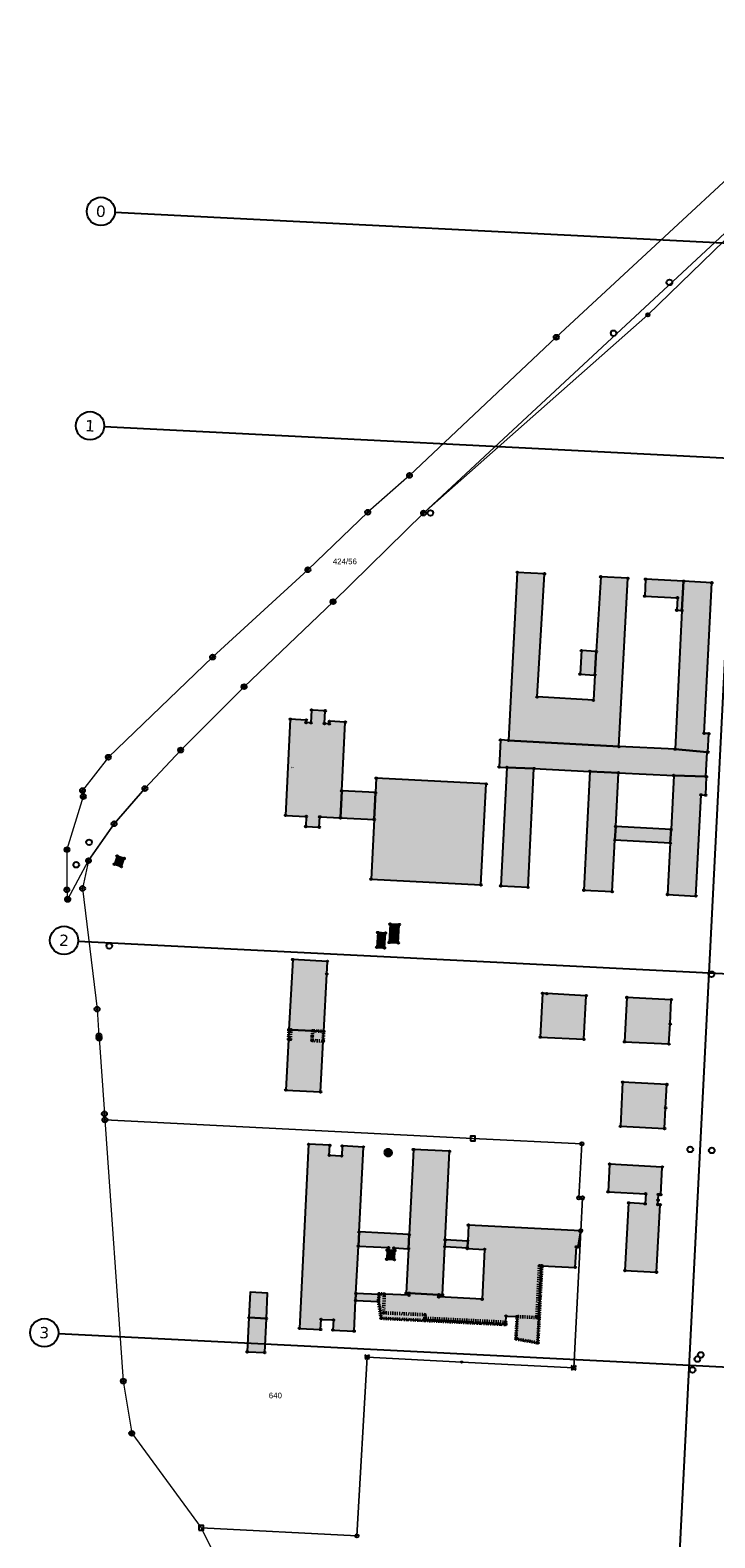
# Model space of a CAD drawing. Header units: millimetres. Extents: x 32690613 to 32693496, y 5343267 to 5344956.
# Tile 4 of 11: x 32692187 to 32692430, y 5344020 to 5344554. Entities that reach past the tile are written whole.
import ezdxf
from ezdxf.enums import TextEntityAlignment as Align

# ---------------------------------------------------------------- set-up
doc = ezdxf.new("R2010")
doc.units = ezdxf.units.MM
doc.linetypes.add('bauteil', pattern=[0.8, 0.4, -0.4])
doc.layers.get('DEFPOINTS').update_dxf_attribs({"color": 11})
doc.layers.add('bauteil', color=40, linetype='bauteil', lineweight=50)
doc.layers.add('flurstueck', color=72, linetype='Continuous', lineweight=0)
for name, color, linetype in [('bauwerke', 253, 'Continuous'), ('bauwerke_Umring', 5, 'Continuous'), ('besondererGebaeudepunkt_genau', 72, 'Continuous'), ('besondererGebaeudepunkt_sonstiger', 50, 'Continuous'), ('flurstuecksnummer', 250, 'Continuous'), ('gebaeude_GebaeudeFuerOeffentlicheZwecke', 252, 'Continuous'), ('gebaeude_GebaeudeFuerWirtschaftUndGewerbe', 252, 'Continuous'), ('gebaeude_NachQuellenlageNichtZuSpezifizieren', 252, 'Continuous'), ('gebaeude_Umring', 10, 'Continuous'), ('grenzpunkt_genau', 4, 'Continuous'), ('hausnummer', 250, 'Continuous'), ('katasterfestpunkt', 140, 'Continuous')]:
    doc.layers.add(name, color=color, linetype=linetype)
doc.styles.add('flurstuecksnummer', font='arial.ttf')
doc.styles.add('hausnummer', font='arial.ttf')
doc.styles.add('Verdana', font='verdana.ttf')

# ---------------------------------------------------------------- blocks, each defined once
blk = doc.blocks.new('ABM_1400')
for p, q in [((-0.43, 0.43), (-0.85, 0.85)), ((0.85, 0.85), (0.43, 0.43)), ((-0.43, -0.43), (-0.85, -0.85)), ((0.85, -0.85), (0.43, -0.43))]:
    blk.add_line(p, q)
blk.add_circle((0, 0), 0.61)
blk = doc.blocks.new('ABM_1200')
for p, q in [((-0.61, 0), (-0.3, 0)), ((0, 0.61), (0, 0.3)), ((0.61, 0), (0.3, 0)), ((0, -0.61), (0, -0.3))]:
    blk.add_line(p, q)
blk.add_circle((0, 0), 0.61)
blk = doc.blocks.new('ABM_1000')
for radius in [0.882, 0.206]:
    blk.add_circle((0, 0), radius)
blk = doc.blocks.new('ABM_9500')
h = blk.add_hatch()
h.set_pattern_fill('ANGLE', color=256)
h.set_pattern_definition([(0, (0, 0), (0, 6.985), [5.08, -1.905]), (90, (0, 0), (-6.985, 4e-16), [5.08, -1.905])])
h.paths.add_polyline_path([(-0.27, 0, 1), (0.27, 0, 1)])
h = blk.add_hatch(color=256)
h.dxf.hatch_style = 1
h.paths.add_polyline_path([(-0.27, 0, 1), (0.27, 0, 1)])
blk.add_circle((0, 0), 0.273)
blk = doc.blocks.new('ABM_1110')
blk.add_lwpolyline([(-0.83, -0.83), (0.83, -0.83), (0.83, 0.83), (-0.83, 0.83), (-0.83, -0.83)])
blk = doc.blocks.new('ABM_1650')
blk.add_line((-0.43, -0.43), (0.43, 0.43))
blk.add_circle((0, 0), 0.61)
blk = doc.blocks.new('Gebaeudepunkt')
blk.add_circle((0, 0), 0.3)
blk = doc.blocks.new('Aufnahmepunkt')
blk.add_circle((0, 0), 1)
blk = doc.blocks.new('A$C78070446')
for p, q in [((4469733.77, 5343068.96), (4469667.48, 5342330.09)), ((4469505.56, 5343027.12), (4470255.14, 5342959.86)), ((4469498.77, 5342951.42), (4470248.35, 5342884.17)), ((4469482.47, 5342769.75), (4470232.05, 5342702.5)), ((4469470.04, 5342631.21), (4470219.62, 5342563.96))]:
    blk.add_line(p, q)
for centre in [(4469500.58, 5343027.56), (4469493.79, 5342951.87), (4469477.49, 5342770.2), (4469465.06, 5342631.65)]:
    blk.add_circle(centre, 5)
at = {"char_height": 4, "attachment_point": 5, "rotation": 354.86, "line_spacing_factor": 0.252012, "style": 'Verdana'}
for s, insert in [('0', (4469500.58, 5343027.56)), ('1', (4469493.79, 5342951.87)), ('2', (4469477.49, 5342770.2)), ('3', (4469465.06, 5342631.65))]:
    blk.add_mtext(s, dxfattribs=dict(at, insert=insert))

msp = doc.modelspace()

# ---------------------------------------------------------------- hatches: boundary and pattern name
at = {"layer": 'bauwerke'}
for points in [[(32692312.72, 5344156.43), (32692312.8, 5344156.02), (32692312.98, 5344155.65), (32692313.27, 5344155.35), (32692313.64, 5344155.15), (32692314.04, 5344155.07), (32692314.46, 5344155.1), (32692314.85, 5344155.27), (32692315.17, 5344155.53), (32692315.39, 5344155.88), (32692315.51, 5344156.28), (32692315.43, 5344156.69), (32692315.25, 5344157.06), (32692314.95, 5344157.36), (32692314.59, 5344157.56), (32692314.18, 5344157.64), (32692313.76, 5344157.61), (32692313.38, 5344157.44), (32692313.06, 5344157.18), (32692312.83, 5344156.83), (32692312.72, 5344156.43)], [(32692334.17, 5344123.09), (32692342.13, 5344122.68), (32692342.25, 5344125.06), (32692334.29, 5344125.48), (32692334.17, 5344123.09)], [(32692264.81, 5344097.95), (32692270.98, 5344097.64), (32692271.42, 5344106.66), (32692265.27, 5344106.96), (32692264.81, 5344097.95)], [(32692302.59, 5344104.04), (32692310.66, 5344103.65), (32692310.87, 5344106.09), (32692302.71, 5344106.48), (32692302.59, 5344104.04)]]:
    msp.add_hatch(color=253, dxfattribs=at).paths.add_polyline_path(points)
at = {"layer": 'gebaeude_GebaeudeFuerOeffentlicheZwecke'}
for points in [[(32692278.98, 5344199.92), (32692279.66, 5344199.89), (32692287.33, 5344199.49), (32692291.29, 5344199.28), (32692292.35, 5344219.58), (32692292.58, 5344224.07), (32692280.3, 5344224.72), (32692278.98, 5344199.92)], [(32692367.96, 5344197.25), (32692383.42, 5344196.47), (32692384.21, 5344211.92), (32692370.3, 5344212.64), (32692368.75, 5344212.75), (32692367.96, 5344197.25)], [(32692397.8, 5344195.59), (32692413.52, 5344194.82), (32692413.96, 5344201.92), (32692414.33, 5344210.51), (32692398.61, 5344211.31), (32692397.8, 5344195.59)], [(32692277.87, 5344178.51), (32692290.16, 5344177.88), (32692291.1, 5344195.85), (32692291.29, 5344199.28), (32692287.33, 5344199.49), (32692279.66, 5344199.89), (32692278.98, 5344199.92), (32692278.83, 5344196.45), (32692277.87, 5344178.51)], [(32692396.34, 5344165.69), (32692411.94, 5344164.9), (32692412.34, 5344172.22), (32692412.76, 5344180.5), (32692397.12, 5344181.3), (32692396.34, 5344165.69)], [(32692391.98, 5344142.5), (32692405.27, 5344141.77), (32692405.08, 5344138.26), (32692399.24, 5344138.58), (32692397.94, 5344114.61), (32692409.09, 5344114.01), (32692410.41, 5344137.96), (32692409.59, 5344138), (32692409.67, 5344139.5), (32692409.78, 5344141.52), (32692410.62, 5344141.47), (32692411.16, 5344151.26), (32692392.52, 5344152.29), (32692391.98, 5344142.5)]]:
    msp.add_hatch(color=252, dxfattribs=at).paths.add_polyline_path(points)
at = {"layer": 'gebaeude_GebaeudeFuerWirtschaftUndGewerbe'}
for points in [[(32692356.67, 5344302.31), (32692395.82, 5344300.09), (32692399.01, 5344359.69), (32692389.37, 5344360.2), (32692387.79, 5344333.76), (32692387.29, 5344325.45), (32692386.76, 5344316.49), (32692366.83, 5344317.68), (32692369.44, 5344361.27), (32692359.82, 5344361.79), (32692356.67, 5344302.31)], [(32692404.93, 5344353.39), (32692416.52, 5344352.78), (32692416.28, 5344348.38), (32692418.12, 5344348.29), (32692418.71, 5344358.64), (32692405.24, 5344359.36), (32692404.93, 5344353.39)], [(32692415.68, 5344299.22), (32692427.05, 5344298.18), (32692427.31, 5344298.16), (32692427.64, 5344304.7), (32692425.97, 5344304.79), (32692428.67, 5344358.11), (32692418.71, 5344358.64), (32692418.12, 5344348.29), (32692415.68, 5344299.22)], [(32692382.03, 5344325.76), (32692387.29, 5344325.45), (32692387.79, 5344333.76), (32692382.52, 5344334.08), (32692382.03, 5344325.76)], [(32692353.35, 5344292.86), (32692356.17, 5344292.71), (32692365.71, 5344292.32), (32692385.5, 5344291.33), (32692395.59, 5344290.85), (32692415.2, 5344289.88), (32692426.61, 5344289.48), (32692427.05, 5344298.18), (32692415.68, 5344299.22), (32692395.82, 5344300.09), (32692356.67, 5344302.31), (32692353.87, 5344302.46), (32692353.35, 5344292.86)], [(32692353.96, 5344250.81), (32692363.61, 5344250.3), (32692365.71, 5344292.32), (32692356.17, 5344292.71), (32692353.96, 5344250.81)], [(32692383.4, 5344249.28), (32692393.41, 5344248.76), (32692394.39, 5344267.04), (32692394.65, 5344271.82), (32692395.59, 5344290.85), (32692385.5, 5344291.33), (32692383.4, 5344249.28)], [(32692413.01, 5344247.73), (32692423.04, 5344247.21), (32692424.87, 5344283.02), (32692426.53, 5344282.93), (32692426.86, 5344289.47), (32692426.61, 5344289.48), (32692415.2, 5344289.88), (32692414.24, 5344270.77), (32692413.99, 5344265.98), (32692413.01, 5344247.73)], [(32692394.39, 5344267.04), (32692413.99, 5344265.98), (32692414.24, 5344270.77), (32692394.65, 5344271.82), (32692394.39, 5344267.04)], [(32692217.17, 5344258.47), (32692219.65, 5344257.62), (32692220.62, 5344260.51), (32692218.13, 5344261.35), (32692217.17, 5344258.47)], [(32692314.47, 5344230.77), (32692317.69, 5344230.6), (32692318.03, 5344237.1), (32692314.8, 5344237.26), (32692314.47, 5344230.77)], [(32692310.06, 5344229.02), (32692312.79, 5344228.84), (32692313.15, 5344234.11), (32692310.42, 5344234.28), (32692310.06, 5344229.02)], [(32692264.19, 5344085.82), (32692270.39, 5344085.6), (32692270.98, 5344097.64), (32692264.81, 5344097.95), (32692264.19, 5344085.82)]]:
    msp.add_hatch(color=252, dxfattribs=at).paths.add_polyline_path(points)
at = {"layer": 'gebaeude_NachQuellenlageNichtZuSpezifizieren'}
for points in [[(32692277.76, 5344275.76), (32692285.11, 5344275.39), (32692284.93, 5344271.79), (32692289.72, 5344271.55), (32692289.91, 5344275.23), (32692297.22, 5344274.85), (32692297.22, 5344274.89), (32692297.65, 5344284.44), (32692298.93, 5344308.76), (32692293.27, 5344309.06), (32692293.23, 5344308.18), (32692291.55, 5344308.27), (32692291.79, 5344312.79), (32692286.99, 5344313.04), (32692286.76, 5344308.53), (32692285.06, 5344308.62), (32692285.11, 5344309.51), (32692279.44, 5344309.79), (32692277.76, 5344275.76)], [(32692308.04, 5344253.2), (32692346.96, 5344251.15), (32692348.84, 5344286.87), (32692309.88, 5344288.92), (32692309.61, 5344283.8), (32692309.14, 5344274.27), (32692308.04, 5344253.2)], [(32692297.22, 5344274.89), (32692309.14, 5344274.27), (32692309.61, 5344283.8), (32692297.65, 5344284.44), (32692297.22, 5344274.89)], [(32692282.65, 5344094.15), (32692290.16, 5344093.77), (32692290.34, 5344097.34), (32692294.71, 5344097.12), (32692294.53, 5344093.55), (32692302.04, 5344093.18), (32692302.59, 5344104.04), (32692302.71, 5344106.48), (32692303.56, 5344123.28), (32692303.8, 5344128.28), (32692305.32, 5344158.35), (32692297.82, 5344158.73), (32692297.64, 5344155.16), (32692293.26, 5344155.38), (32692293.45, 5344158.95), (32692285.94, 5344159.32), (32692282.65, 5344094.15)], [(32692320.5, 5344106.63), (32692321.52, 5344106.58), (32692332.05, 5344106.05), (32692333.31, 5344105.99), (32692334.17, 5344123.09), (32692334.29, 5344125.48), (32692335.86, 5344156.82), (32692323.07, 5344157.46), (32692321.54, 5344127.33), (32692321.3, 5344122.35), (32692320.5, 5344106.63)], [(32692303.56, 5344123.28), (32692314.23, 5344122.72), (32692314.17, 5344121.82), (32692316.08, 5344121.72), (32692316.13, 5344122.61), (32692321.3, 5344122.35), (32692321.54, 5344127.33), (32692303.8, 5344128.28), (32692303.56, 5344123.28)], [(32692310.66, 5344103.65), (32692311.6, 5344097.72), (32692327.05, 5344096.94), (32692355.71, 5344095.51), (32692355.72, 5344096.34), (32692355.82, 5344098.52), (32692359.76, 5344098.32), (32692359.35, 5344090.4), (32692367.1, 5344089.02), (32692367.56, 5344097.92), (32692368.5, 5344116.31), (32692380.33, 5344115.73), (32692380.72, 5344122.98), (32692381.32, 5344122.94), (32692382.28, 5344128.7), (32692342.53, 5344130.69), (32692342.25, 5344125.06), (32692342.13, 5344122.68), (32692342.12, 5344122.4), (32692348.25, 5344122.11), (32692347.35, 5344104.47), (32692332.03, 5344105.28), (32692332.05, 5344106.05), (32692321.52, 5344106.58), (32692321.49, 5344105.85), (32692312.77, 5344106.27), (32692310.85, 5344106.39), (32692310.87, 5344106.09), (32692310.66, 5344103.65)], [(32692313.61, 5344118.63), (32692316.3, 5344118.49), (32692316.48, 5344121.7), (32692316.08, 5344121.72), (32692314.17, 5344121.82), (32692313.78, 5344121.84), (32692313.61, 5344118.63)]]:
    msp.add_hatch(color=252, dxfattribs=at).paths.add_polyline_path(points)

# ---------------------------------------------------------------- linework, layer by layer
at = {"layer": 'bauteil'}
for points in [[(32692278.83, 5344196.45), (32692279.47, 5344196.42), (32692279.66, 5344199.89), (32692278.98, 5344199.92), (32692278.83, 5344196.45)], [(32692287.16, 5344196.06), (32692291.1, 5344195.85), (32692291.29, 5344199.28), (32692287.33, 5344199.49), (32692287.23, 5344197.56), (32692287.16, 5344196.06)], [(32692366.75, 5344097.97), (32692367.56, 5344097.92), (32692368.5, 5344116.31), (32692367.67, 5344116.35), (32692366.75, 5344097.97)], [(32692310.66, 5344103.65), (32692311.6, 5344097.72), (32692327.05, 5344096.94), (32692355.71, 5344095.51), (32692355.72, 5344096.34), (32692327.1, 5344097.74), (32692327.16, 5344098.98), (32692312.42, 5344099.64), (32692312.77, 5344106.27), (32692310.85, 5344106.39), (32692310.87, 5344106.09), (32692310.66, 5344103.65)], [(32692359.35, 5344090.4), (32692367.1, 5344089.02), (32692367.56, 5344097.92), (32692366.75, 5344097.97), (32692359.76, 5344098.32), (32692359.35, 5344090.4)]]:
    msp.add_lwpolyline(points, dxfattribs=at)
at = {"layer": 'bauwerke_Umring'}
for points in [[(32692312.72, 5344156.43), (32692312.8, 5344156.02), (32692312.98, 5344155.65), (32692313.27, 5344155.35), (32692313.64, 5344155.15), (32692314.04, 5344155.07), (32692314.46, 5344155.1), (32692314.85, 5344155.27), (32692315.17, 5344155.53), (32692315.39, 5344155.88), (32692315.51, 5344156.28), (32692315.43, 5344156.69), (32692315.25, 5344157.06), (32692314.95, 5344157.36), (32692314.59, 5344157.56), (32692314.18, 5344157.64), (32692313.76, 5344157.61), (32692313.38, 5344157.44), (32692313.06, 5344157.18), (32692312.83, 5344156.83), (32692312.72, 5344156.43)], [(32692334.17, 5344123.09), (32692342.13, 5344122.68), (32692342.25, 5344125.06), (32692334.29, 5344125.48), (32692334.17, 5344123.09)], [(32692264.81, 5344097.95), (32692270.98, 5344097.64), (32692271.42, 5344106.66), (32692265.27, 5344106.96), (32692264.81, 5344097.95)], [(32692302.59, 5344104.04), (32692310.66, 5344103.65), (32692310.87, 5344106.09), (32692302.71, 5344106.48), (32692302.59, 5344104.04)]]:
    msp.add_lwpolyline(points, dxfattribs=at)
at = {"layer": 'flurstueck'}
for points in [[(32692200.33, 5344249.43), (32692200.62, 5344245.98), (32692200.65, 5344246.07), (32692208, 5344259.73), (32692217.08, 5344272.77), (32692227.97, 5344285.24), (32692240.64, 5344298.88), (32692263.08, 5344321.31), (32692294.59, 5344351.4), (32692326.63, 5344382.78), (32692494.88, 5344539.08), (32692518.79, 5344583.74)], [(32692484.14, 5344558.27), (32692477.51, 5344541.35), (32692373.61, 5344445.02), (32692321.65, 5344396.11), (32692306.88, 5344383.07), (32692285.67, 5344362.72), (32692251.94, 5344331.78), (32692215.03, 5344296.35), (32692205.88, 5344284.53), (32692206.16, 5344282.4), (32692200.39, 5344263.62), (32692200.33, 5344249.43)], [(32692939.42, 5343940.25), (32692944.44, 5344040.12), (32692949.46, 5344139.98), (32692954.35, 5344237.16), (32692962.01, 5344389.67), (32692968.73, 5344523.47), (32692948.09, 5344516.18), (32692704.92, 5344528.47), (32692699.81, 5344528.73), (32692494.88, 5344539.08), (32692406.07, 5344452.95), (32692326.63, 5344382.78), (32692294.59, 5344351.4), (32692263.08, 5344321.31), (32692240.64, 5344298.88), (32692227.97, 5344285.24), (32692217.08, 5344272.77), (32692208, 5344259.73), (32692205.9, 5344249.88)], [(32692205.9, 5344249.88), (32692211.05, 5344207.15), (32692211.72, 5344197.67), (32692211.77, 5344196.85), (32692213.66, 5344170.07), (32692213.81, 5344167.94), (32692344.1, 5344161.41), (32692382.7, 5344159.48), (32692381.57, 5344140.35), (32692382.87, 5344140.28), (32692382.28, 5344128.7), (32692379.78, 5344080.17), (32692340.14, 5344082.2), (32692306.67, 5344083.92), (32692303.04, 5344020.67), (32692247.92, 5344023.53), (32692253.86, 5344011.32)], [(32692213.81, 5344167.94), (32692220.33, 5344075.48), (32692223.33, 5344056.99), (32692247.92, 5344023.53), (32692303.04, 5344020.67), (32692306.67, 5344083.92), (32692340.14, 5344082.2), (32692379.78, 5344080.17), (32692382.28, 5344128.7), (32692382.87, 5344140.28), (32692381.57, 5344140.35), (32692382.7, 5344159.48), (32692344.1, 5344161.41), (32692213.81, 5344167.94)]]:
    msp.add_lwpolyline(points, dxfattribs=at)
at = {"layer": 'gebaeude_Umring'}
for points in [[(32692356.67, 5344302.31), (32692395.82, 5344300.09), (32692399.01, 5344359.69), (32692389.37, 5344360.2), (32692387.79, 5344333.76), (32692387.29, 5344325.45), (32692386.76, 5344316.49), (32692366.83, 5344317.68), (32692369.44, 5344361.27), (32692359.82, 5344361.79), (32692356.67, 5344302.31)], [(32692404.93, 5344353.39), (32692416.52, 5344352.78), (32692416.28, 5344348.38), (32692418.12, 5344348.29), (32692418.71, 5344358.64), (32692405.24, 5344359.36), (32692404.93, 5344353.39)], [(32692415.68, 5344299.22), (32692427.05, 5344298.18), (32692427.31, 5344298.16), (32692427.64, 5344304.7), (32692425.97, 5344304.79), (32692428.67, 5344358.11), (32692418.71, 5344358.64), (32692418.12, 5344348.29), (32692415.68, 5344299.22)], [(32692382.03, 5344325.76), (32692387.29, 5344325.45), (32692387.79, 5344333.76), (32692382.52, 5344334.08), (32692382.03, 5344325.76)], [(32692277.76, 5344275.76), (32692285.11, 5344275.39), (32692284.93, 5344271.79), (32692289.72, 5344271.55), (32692289.91, 5344275.23), (32692297.22, 5344274.85), (32692297.22, 5344274.89), (32692297.65, 5344284.44), (32692298.93, 5344308.76), (32692293.27, 5344309.06), (32692293.23, 5344308.18), (32692291.55, 5344308.27), (32692291.79, 5344312.79), (32692286.99, 5344313.04), (32692286.76, 5344308.53), (32692285.06, 5344308.62), (32692285.11, 5344309.51), (32692279.44, 5344309.79), (32692277.76, 5344275.76)], [(32692353.35, 5344292.86), (32692356.17, 5344292.71), (32692365.71, 5344292.32), (32692385.5, 5344291.33), (32692395.59, 5344290.85), (32692415.2, 5344289.88), (32692426.61, 5344289.48), (32692427.05, 5344298.18), (32692415.68, 5344299.22), (32692395.82, 5344300.09), (32692356.67, 5344302.31), (32692353.87, 5344302.46), (32692353.35, 5344292.86)], [(32692308.04, 5344253.2), (32692346.96, 5344251.15), (32692348.84, 5344286.87), (32692309.88, 5344288.92), (32692309.61, 5344283.8), (32692309.14, 5344274.27), (32692308.04, 5344253.2)], [(32692353.96, 5344250.81), (32692363.61, 5344250.3), (32692365.71, 5344292.32), (32692356.17, 5344292.71), (32692353.96, 5344250.81)], [(32692383.4, 5344249.28), (32692393.41, 5344248.76), (32692394.39, 5344267.04), (32692394.65, 5344271.82), (32692395.59, 5344290.85), (32692385.5, 5344291.33), (32692383.4, 5344249.28)], [(32692413.01, 5344247.73), (32692423.04, 5344247.21), (32692424.87, 5344283.02), (32692426.53, 5344282.93), (32692426.86, 5344289.47), (32692426.61, 5344289.48), (32692415.2, 5344289.88), (32692414.24, 5344270.77), (32692413.99, 5344265.98), (32692413.01, 5344247.73)], [(32692297.22, 5344274.89), (32692309.14, 5344274.27), (32692309.61, 5344283.8), (32692297.65, 5344284.44), (32692297.22, 5344274.89)], [(32692394.39, 5344267.04), (32692413.99, 5344265.98), (32692414.24, 5344270.77), (32692394.65, 5344271.82), (32692394.39, 5344267.04)], [(32692217.17, 5344258.47), (32692219.65, 5344257.62), (32692220.62, 5344260.51), (32692218.13, 5344261.35), (32692217.17, 5344258.47)], [(32692314.47, 5344230.77), (32692317.69, 5344230.6), (32692318.03, 5344237.1), (32692314.8, 5344237.26), (32692314.47, 5344230.77)], [(32692310.06, 5344229.02), (32692312.79, 5344228.84), (32692313.15, 5344234.11), (32692310.42, 5344234.28), (32692310.06, 5344229.02)], [(32692278.98, 5344199.92), (32692279.66, 5344199.89), (32692287.33, 5344199.49), (32692291.29, 5344199.28), (32692292.35, 5344219.58), (32692292.58, 5344224.07), (32692280.3, 5344224.72), (32692278.98, 5344199.92)], [(32692367.96, 5344197.25), (32692383.42, 5344196.47), (32692384.21, 5344211.92), (32692370.3, 5344212.64), (32692368.75, 5344212.75), (32692367.96, 5344197.25)], [(32692397.8, 5344195.59), (32692413.52, 5344194.82), (32692413.96, 5344201.92), (32692414.33, 5344210.51), (32692398.61, 5344211.31), (32692397.8, 5344195.59)], [(32692277.87, 5344178.51), (32692290.16, 5344177.88), (32692291.1, 5344195.85), (32692291.29, 5344199.28), (32692287.33, 5344199.49), (32692279.66, 5344199.89), (32692278.98, 5344199.92), (32692278.83, 5344196.45), (32692277.87, 5344178.51)], [(32692396.34, 5344165.69), (32692411.94, 5344164.9), (32692412.34, 5344172.22), (32692412.76, 5344180.5), (32692397.12, 5344181.3), (32692396.34, 5344165.69)], [(32692282.65, 5344094.15), (32692290.16, 5344093.77), (32692290.34, 5344097.34), (32692294.71, 5344097.12), (32692294.53, 5344093.55), (32692302.04, 5344093.18), (32692302.59, 5344104.04), (32692302.71, 5344106.48), (32692303.56, 5344123.28), (32692303.8, 5344128.28), (32692305.32, 5344158.35), (32692297.82, 5344158.73), (32692297.64, 5344155.16), (32692293.26, 5344155.38), (32692293.45, 5344158.95), (32692285.94, 5344159.32), (32692282.65, 5344094.15)], [(32692320.5, 5344106.63), (32692321.52, 5344106.58), (32692332.05, 5344106.05), (32692333.31, 5344105.99), (32692334.17, 5344123.09), (32692334.29, 5344125.48), (32692335.86, 5344156.82), (32692323.07, 5344157.46), (32692321.54, 5344127.33), (32692321.3, 5344122.35), (32692320.5, 5344106.63)], [(32692391.98, 5344142.5), (32692405.27, 5344141.77), (32692405.08, 5344138.26), (32692399.24, 5344138.58), (32692397.94, 5344114.61), (32692409.09, 5344114.01), (32692410.41, 5344137.96), (32692409.59, 5344138), (32692409.67, 5344139.5), (32692409.78, 5344141.52), (32692410.62, 5344141.47), (32692411.16, 5344151.26), (32692392.52, 5344152.29), (32692391.98, 5344142.5)], [(32692303.56, 5344123.28), (32692314.23, 5344122.72), (32692314.17, 5344121.82), (32692316.08, 5344121.72), (32692316.13, 5344122.61), (32692321.3, 5344122.35), (32692321.54, 5344127.33), (32692303.8, 5344128.28), (32692303.56, 5344123.28)], [(32692310.66, 5344103.65), (32692311.6, 5344097.72), (32692327.05, 5344096.94), (32692355.71, 5344095.51), (32692355.72, 5344096.34), (32692355.82, 5344098.52), (32692359.76, 5344098.32), (32692359.35, 5344090.4), (32692367.1, 5344089.02), (32692367.56, 5344097.92), (32692368.5, 5344116.31), (32692380.33, 5344115.73), (32692380.72, 5344122.98), (32692381.32, 5344122.94), (32692382.28, 5344128.7), (32692342.53, 5344130.69), (32692342.25, 5344125.06), (32692342.13, 5344122.68), (32692342.12, 5344122.4), (32692348.25, 5344122.11), (32692347.35, 5344104.47), (32692332.03, 5344105.28), (32692332.05, 5344106.05), (32692321.52, 5344106.58), (32692321.49, 5344105.85), (32692312.77, 5344106.27), (32692310.85, 5344106.39), (32692310.87, 5344106.09), (32692310.66, 5344103.65)], [(32692313.61, 5344118.63), (32692316.3, 5344118.49), (32692316.48, 5344121.7), (32692316.08, 5344121.72), (32692314.17, 5344121.82), (32692313.78, 5344121.84), (32692313.61, 5344118.63)], [(32692264.19, 5344085.82), (32692270.39, 5344085.6), (32692270.98, 5344097.64), (32692264.81, 5344097.95), (32692264.19, 5344085.82)]]:
    msp.add_lwpolyline(points, dxfattribs=at)

# ---------------------------------------------------------------- block references
at = {"layer": 'besondererGebaeudepunkt_genau'}
for p in [(32692218.13, 5344261.35), (32692217.17, 5344258.47), (32692219.65, 5344257.62), (32692220.62, 5344260.51), (32692310.42, 5344234.28), (32692313.15, 5344234.11), (32692314.8, 5344237.26), (32692318.03, 5344237.1), (32692310.06, 5344229.02), (32692312.79, 5344228.84), (32692314.47, 5344230.77), (32692317.69, 5344230.6), (32692292.58, 5344224.07), (32692368.75, 5344212.75), (32692384.21, 5344211.92), (32692398.61, 5344211.31), (32692414.33, 5344210.51), (32692278.98, 5344199.92), (32692291.29, 5344199.28), (32692367.96, 5344197.25), (32692291.1, 5344195.85), (32692383.42, 5344196.47), (32692397.8, 5344195.59), (32692413.52, 5344194.82), (32692397.12, 5344181.3), (32692277.87, 5344178.51), (32692290.16, 5344177.88), (32692412.76, 5344180.5), (32692396.34, 5344165.69), (32692411.94, 5344164.9), (32692285.94, 5344159.32), (32692305.32, 5344158.35), (32692323.07, 5344157.46), (32692335.86, 5344156.82), (32692392.52, 5344152.29), (32692411.16, 5344151.26), (32692391.98, 5344142.5), (32692410.41, 5344137.96), (32692342.53, 5344130.69), (32692382.28, 5344128.7), (32692342.12, 5344122.4), (32692380.33, 5344115.73), (32692409.09, 5344114.01), (32692312.77, 5344106.27), (32692320.5, 5344106.63), (32692333.31, 5344105.99), (32692311.6, 5344097.72), (32692312.42, 5344099.64), (32692327.1, 5344097.74), (32692355.71, 5344095.51), (32692355.72, 5344096.34), (32692366.75, 5344097.97), (32692282.65, 5344094.15), (32692302.04, 5344093.18), (32692264.19, 5344085.82), (32692367.1, 5344089.02)]:
    msp.add_blockref('Gebaeudepunkt', p, dxfattribs=at)
at = {"layer": 'besondererGebaeudepunkt_sonstiger'}
for p in [(32692359.82, 5344361.79), (32692369.44, 5344361.27), (32692389.37, 5344360.2), (32692399.01, 5344359.69), (32692405.24, 5344359.36), (32692418.71, 5344358.64), (32692428.67, 5344358.11), (32692404.93, 5344353.39), (32692416.52, 5344352.78), (32692416.28, 5344348.38), (32692418.12, 5344348.29), (32692382.52, 5344334.08), (32692387.79, 5344333.76), (32692382.03, 5344325.76), (32692387.29, 5344325.45), (32692366.83, 5344317.68), (32692386.76, 5344316.49), (32692279.44, 5344309.79), (32692285.11, 5344309.51), (32692286.99, 5344313.04), (32692291.79, 5344312.79), (32692293.27, 5344309.06), (32692285.06, 5344308.62), (32692286.76, 5344308.53), (32692291.55, 5344308.27), (32692293.23, 5344308.18), (32692298.93, 5344308.76), (32692425.97, 5344304.79), (32692427.64, 5344304.7), (32692353.87, 5344302.46), (32692356.67, 5344302.31), (32692395.82, 5344300.09), (32692415.68, 5344299.22), (32692427.05, 5344298.18), (32692427.31, 5344298.16), (32692353.35, 5344292.86), (32692309.88, 5344288.92), (32692356.17, 5344292.71), (32692365.71, 5344292.32), (32692385.5, 5344291.33), (32692395.59, 5344290.85), (32692415.2, 5344289.88), (32692426.61, 5344289.48), (32692426.86, 5344289.47), (32692297.65, 5344284.44), (32692309.61, 5344283.8), (32692348.84, 5344286.87), (32692424.87, 5344283.02), (32692426.53, 5344282.93), (32692277.76, 5344275.76), (32692284.93, 5344271.79), (32692285.11, 5344275.39), (32692289.72, 5344271.55), (32692289.91, 5344275.23), (32692297.22, 5344274.89), (32692297.22, 5344274.85), (32692309.14, 5344274.27), (32692394.65, 5344271.82), (32692394.39, 5344267.04), (32692414.24, 5344270.77), (32692413.99, 5344265.98), (32692308.04, 5344253.2), (32692346.96, 5344251.15), (32692353.96, 5344250.81), (32692363.61, 5344250.3), (32692383.4, 5344249.28), (32692393.41, 5344248.76), (32692413.01, 5344247.73), (32692423.04, 5344247.21), (32692280.3, 5344224.72), (32692292.35, 5344219.58), (32692370.3, 5344212.64), (32692279.66, 5344199.89), (32692287.23, 5344197.56), (32692287.33, 5344199.49), (32692413.96, 5344201.92), (32692278.83, 5344196.45), (32692279.47, 5344196.42), (32692287.16, 5344196.06), (32692412.34, 5344172.22), (32692293.26, 5344155.38), (32692293.45, 5344158.95), (32692297.64, 5344155.16), (32692297.82, 5344158.73), (32692399.24, 5344138.58), (32692405.08, 5344138.26), (32692405.27, 5344141.77), (32692409.59, 5344138), (32692409.67, 5344139.5), (32692409.78, 5344141.52), (32692410.62, 5344141.47), (32692303.8, 5344128.28), (32692321.54, 5344127.33), (32692303.56, 5344123.28), (32692314.23, 5344122.72), (32692316.13, 5344122.61), (32692321.3, 5344122.35), (32692334.17, 5344123.09), (32692334.29, 5344125.48), (32692342.13, 5344122.68), (32692342.25, 5344125.06), (32692348.25, 5344122.11), (32692380.72, 5344122.98), (32692381.32, 5344122.94), (32692313.61, 5344118.63), (32692313.78, 5344121.84), (32692314.17, 5344121.82), (32692316.08, 5344121.72), (32692316.3, 5344118.49), (32692316.48, 5344121.7), (32692367.67, 5344116.35), (32692368.5, 5344116.31), (32692397.94, 5344114.61), (32692302.71, 5344106.48), (32692310.85, 5344106.39), (32692310.87, 5344106.09), (32692321.52, 5344106.58), (32692332.05, 5344106.05), (32692302.59, 5344104.04), (32692310.66, 5344103.65), (32692321.49, 5344105.85), (32692332.03, 5344105.28), (32692347.35, 5344104.47), (32692264.81, 5344097.95), (32692270.98, 5344097.64), (32692290.34, 5344097.34), (32692294.71, 5344097.12), (32692327.05, 5344096.94), (32692327.16, 5344098.98), (32692355.82, 5344098.52), (32692359.76, 5344098.32), (32692367.56, 5344097.92), (32692290.16, 5344093.77), (32692294.53, 5344093.55), (32692359.35, 5344090.4), (32692270.39, 5344085.6)]:
    msp.add_blockref('Gebaeudepunkt', p, dxfattribs=at)
at = {"layer": 'DEFPOINTS', "rotation": 2.237485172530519}
msp.add_blockref('A$C78070446', (28434719.52, -168960.66), dxfattribs=at)
at = {"layer": 'grenzpunkt_genau'}
for name, p in [('ABM_1200', (32692406.07, 5344452.95)), ('ABM_1000', (32692373.61, 5344445.02)), ('ABM_1000', (32692321.65, 5344396.11)), ('ABM_1000', (32692306.88, 5344383.07)), ('ABM_1000', (32692326.63, 5344382.78)), ('ABM_1000', (32692285.67, 5344362.72)), ('ABM_1000', (32692294.59, 5344351.4)), ('ABM_1000', (32692251.94, 5344331.78)), ('ABM_1000', (32692263.08, 5344321.31)), ('ABM_1000', (32692240.64, 5344298.88)), ('ABM_1000', (32692215.03, 5344296.35)), ('ABM_1000', (32692205.88, 5344284.53)), ('ABM_1000', (32692206.16, 5344282.4)), ('ABM_1000', (32692227.97, 5344285.24)), ('ABM_1000', (32692217.08, 5344272.77)), ('ABM_1000', (32692200.39, 5344263.62)), ('ABM_1000', (32692208, 5344259.73)), ('ABM_1000', (32692205.9, 5344249.88)), ('ABM_1000', (32692200.33, 5344249.43)), ('ABM_1000', (32692200.62, 5344245.98)), ('ABM_1000', (32692200.65, 5344246.07)), ('ABM_1000', (32692211.05, 5344207.15)), ('ABM_1000', (32692211.72, 5344197.67)), ('ABM_1000', (32692211.77, 5344196.85)), ('ABM_1000', (32692213.66, 5344170.07)), ('ABM_1000', (32692213.81, 5344167.94)), ('ABM_1110', (32692344.1, 5344161.41)), ('ABM_1200', (32692382.7, 5344159.48)), ('ABM_1200', (32692381.57, 5344140.35)), ('ABM_1200', (32692382.87, 5344140.28)), ('ABM_1650', (32692382.28, 5344128.7)), ('ABM_1400', (32692306.67, 5344083.92)), ('ABM_9500', (32692340.14, 5344082.2)), ('ABM_1400', (32692379.78, 5344080.17)), ('ABM_1000', (32692220.33, 5344075.48)), ('ABM_1000', (32692223.33, 5344056.99)), ('ABM_1110', (32692247.92, 5344023.53)), ('ABM_1200', (32692303.04, 5344020.67))]:
    msp.add_blockref(name, p, dxfattribs=at)
at = {"layer": 'katasterfestpunkt'}
for p in [(32692413.69, 5344464.43), (32692393.92, 5344446.45), (32692329.03, 5344382.82), (32692208.19, 5344266.22), (32692203.65, 5344258.27), (32692215.37, 5344229.53), (32692428.55, 5344219.52), (32692421.03, 5344157.49), (32692428.67, 5344157.12), (32692424.78, 5344084.77), (32692421.88, 5344079.46), (32692423.58, 5344083.26)]:
    msp.add_blockref('Aufnahmepunkt', p, dxfattribs=at)

# ---------------------------------------------------------------- texts
at = {"layer": 'flurstuecksnummer', "style": 'flurstuecksnummer'}
for s, p in [('424/56', (32692298.76, 5344365.67)), ('640', (32692274.16, 5344070.38))]:
    msp.add_text(s, height=2, dxfattribs=at).set_placement(p, align=Align.MIDDLE_CENTER)
at = {"layer": 'hausnummer', "style": 'hausnummer'}
msp.add_text('1', height=1, rotation=267.3421, dxfattribs=at).set_placement((32692280.2, 5344292.69), align=Align.MIDDLE_CENTER)

doc.saveas('drawing.dxf')
